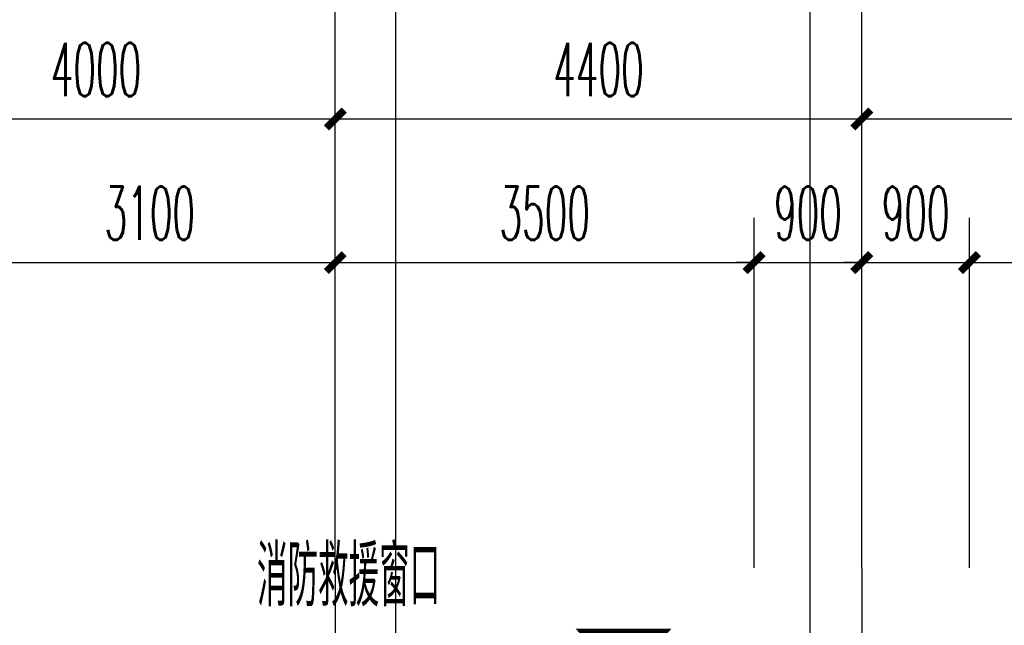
# Model space of a CAD drawing. Extents: x 1779708 to 7299578, y -1121471 to 88434.
# Tile 214 of 256: x 4341230 to 4349458, y -921325 to -916263. Entities that reach past the tile are written whole.
import ezdxf

# ---------------------------------------------------------------- set-up
doc = ezdxf.new("R2010")
doc.units = 0
doc.header["$LTSCALE"] = 1000
doc.header["$MEASUREMENT"] = 0
doc.linetypes.add('DOTE', pattern=[2.42, 2, -0.2, 0.02, -0.2])
doc.layers.get('0').update_dxf_attribs({"linetype": 'CONTINUOUS'})
doc.layers.get('Defpoints').update_dxf_attribs({"linetype": 'CONTINUOUS'})
for name, color, linetype in [('AXIS', 3, 'CONTINUOUS'), ('DIM_IDEN', 3, 'CONTINUOUS'), ('DOTE', 1, 'DOTE'), ('GGSignatureLayer', 7, 'CONTINUOUS'), ('PUB_DIM', 3, 'CONTINUOUS'), ('PUB_TEXT', 7, 'CONTINUOUS'), ('室外构件', 4, 'CONTINUOUS')]:
    doc.layers.add(name, color=color, linetype=linetype)
doc.styles.add('_TCH_DIM', font='SIMPLEX.shx', dxfattribs={"width": 0.7, "bigfont": 'GBCBIG.shx'})
doc.styles.add('_TCH_DIM_T3', font='SIMPLEX.shx', dxfattribs={"width": 0.494118, "bigfont": 'GBCBIG.shx'})
doc.dimstyles.new('_TCH_ARCH&&150', dxfattribs={"dimtxt": 446.25, "dimasz": 150, "dimexe": 375, "dimexo": 450, "dimgap": 189.375, "dimtad": 1, "dimdec": 0, "dimzin": 0, "dimdsep": 46, "dimtxsty": '_TCH_DIM_T3', "dimblk": 'ARCHTICK', "dimcen": 0.09, "dimdle": 225, "dimclrt": 7, "dimazin": 2, "dimtfac": 1, "dimtdec": 0, "dimtix": 1, "dimtmove": 2, "dimatfit": 3, "dimfxl": 250, "dimtolj": 1, "dimtzin": 0, "dimarcsym": 0})

# ---------------------------------------------------------------- blocks, each defined once
blk = doc.blocks.new('_ArchTick')
at = {"color": 0, "linetype": 'ByBlock', "const_width": 0.4}
blk.add_lwpolyline([(-0.5, -0.5), (0.5, 0.5)], dxfattribs=at)
blk = doc.blocks.new('*D6811')
at = {"layer": 'AXIS', "color": 0, "lineweight": -2, "transparency": 16777216}
for p, q in [((26000, 149650), (26000, 153325)), ((30000, 149650), (30000, 153325)), ((25775, 152950), (30225, 152950))]:
    blk.add_line(p, q, dxfattribs=at)
at = {"layer": 'Defpoints', "color": 0, "transparency": 16777216}
for p in [(30000, 152950), (26000, 149200), (30000, 149200)]:
    blk.add_point(p, dxfattribs=at)
at = {"layer": 'AXIS', "color": 0, "lineweight": -2, "transparency": 16777216, "xscale": 150, "yscale": 150, "zscale": 150, "rotation": 180}
blk.add_blockref('_ArchTick', (26000, 152950), dxfattribs=at)
at = {"layer": 'AXIS', "color": 0, "lineweight": -2, "transparency": 16777216, "xscale": 150, "yscale": 150, "zscale": 150}
blk.add_blockref('_ArchTick', (30000, 152950), dxfattribs=at)
at = {"layer": 'AXIS', "color": 7, "transparency": 16777216, "insert": (28000, 153362.5), "char_height": 446.25, "attachment_point": 5, "style": '_TCH_DIM_T3'}
blk.add_mtext('\\A1;4000', dxfattribs=at)
blk = doc.blocks.new('*D6812')
at = {"layer": 'AXIS', "color": 0, "lineweight": -2, "transparency": 16777216}
for p, q in [((30000, 149650), (30000, 153325)), ((34400, 149650), (34400, 153325)), ((29775, 152950), (34625, 152950))]:
    blk.add_line(p, q, dxfattribs=at)
at = {"layer": 'Defpoints', "color": 0, "transparency": 16777216}
for p in [(34400, 152950), (30000, 149200), (34400, 149200)]:
    blk.add_point(p, dxfattribs=at)
at = {"layer": 'AXIS', "color": 0, "lineweight": -2, "transparency": 16777216, "xscale": 150, "yscale": 150, "zscale": 150, "rotation": 180}
blk.add_blockref('_ArchTick', (30000, 152950), dxfattribs=at)
at = {"layer": 'AXIS', "color": 0, "lineweight": -2, "transparency": 16777216, "xscale": 150, "yscale": 150, "zscale": 150}
blk.add_blockref('_ArchTick', (34400, 152950), dxfattribs=at)
at = {"layer": 'AXIS', "color": 7, "transparency": 16777216, "insert": (32200, 153362.5), "char_height": 446.25, "attachment_point": 5, "style": '_TCH_DIM_T3'}
blk.add_mtext('\\A1;4400', dxfattribs=at)
blk = doc.blocks.new('*D6813')
at = {"layer": 'AXIS', "color": 0, "lineweight": -2, "transparency": 16777216}
for p, q in [((34400, 149650), (34400, 153325)), ((42800, 149650), (42800, 153325)), ((34175, 152950), (43025, 152950))]:
    blk.add_line(p, q, dxfattribs=at)
at = {"layer": 'Defpoints', "color": 0, "transparency": 16777216}
for p in [(42800, 152950), (34400, 149200), (42800, 149200)]:
    blk.add_point(p, dxfattribs=at)
at = {"layer": 'AXIS', "color": 0, "lineweight": -2, "transparency": 16777216, "xscale": 150, "yscale": 150, "zscale": 150, "rotation": 180}
blk.add_blockref('_ArchTick', (34400, 152950), dxfattribs=at)
at = {"layer": 'AXIS', "color": 0, "lineweight": -2, "transparency": 16777216, "xscale": 150, "yscale": 150, "zscale": 150}
blk.add_blockref('_ArchTick', (42800, 152950), dxfattribs=at)
at = {"layer": 'AXIS', "color": 7, "transparency": 16777216, "insert": (38600, 153362.5), "char_height": 446.25, "attachment_point": 5, "style": '_TCH_DIM_T3'}
blk.add_mtext('\\A1;8400', dxfattribs=at)
blk = doc.blocks.new('*D4657')
at = {"layer": 'Defpoints', "color": 0, "transparency": 16777216}
for p in [(4355767.1, -918293.3), (4349167.1, -921293.3), (4355767.1, -921293.3)]:
    blk.add_point(p, dxfattribs=at)
at = {"layer": 'PUB_DIM', "color": 0, "lineweight": -2, "transparency": 16777216}
for p, q in [((4349167.1, -920843.3), (4349167.1, -917918.3)), ((4355767.1, -920843.3), (4355767.1, -917918.3)), ((4348942.1, -918293.3), (4355992.1, -918293.3))]:
    blk.add_line(p, q, dxfattribs=at)
at = {"layer": 'PUB_DIM', "color": 0, "lineweight": -2, "transparency": 16777216, "xscale": 150, "yscale": 150, "zscale": 150, "rotation": 180}
blk.add_blockref('_ArchTick', (4349167.1, -918293.3), dxfattribs=at)
at = {"layer": 'PUB_DIM', "color": 0, "lineweight": -2, "transparency": 16777216, "xscale": 150, "yscale": 150, "zscale": 150}
blk.add_blockref('_ArchTick', (4355767.1, -918293.3), dxfattribs=at)
at = {"layer": 'PUB_DIM', "color": 7, "transparency": 16777216, "insert": (4352467.1, -917880.8), "char_height": 446.25, "attachment_point": 5, "style": '_TCH_DIM_T3'}
blk.add_mtext('\\A1;6600', dxfattribs=at)
blk = doc.blocks.new('*D4658')
at = {"layer": 'Defpoints', "color": 0, "transparency": 16777216}
for p in [(4349167.1, -918293.3), (4348267.1, -921293.3), (4349167.1, -921293.3)]:
    blk.add_point(p, dxfattribs=at)
at = {"layer": 'PUB_DIM', "color": 0, "lineweight": -2, "transparency": 16777216}
for p, q in [((4348267.1, -920843.3), (4348267.1, -917918.3)), ((4349167.1, -920843.3), (4349167.1, -917918.3)), ((4348267.1, -918293.3), (4348117.1, -918293.3)), ((4348267.1, -918293.3), (4349167.1, -918293.3)), ((4349167.1, -918293.3), (4349317.1, -918293.3))]:
    blk.add_line(p, q, dxfattribs=at)
at = {"layer": 'PUB_DIM', "color": 0, "lineweight": -2, "transparency": 16777216, "xscale": 150, "yscale": 150, "zscale": 150}
blk.add_blockref('_ArchTick', (4348267.1, -918293.3), dxfattribs=at)
at = {"layer": 'PUB_DIM', "color": 0, "lineweight": -2, "transparency": 16777216, "xscale": 150, "yscale": 150, "zscale": 150, "rotation": 180}
blk.add_blockref('_ArchTick', (4349167.1, -918293.3), dxfattribs=at)
at = {"layer": 'PUB_DIM', "color": 7, "transparency": 16777216, "insert": (4348717.1, -917880.8), "char_height": 446.25, "attachment_point": 5, "style": '_TCH_DIM_T3'}
blk.add_mtext('\\A1;900', dxfattribs=at)
blk = doc.blocks.new('*D4659')
at = {"layer": 'Defpoints', "color": 0, "transparency": 16777216}
for p in [(4348267.1, -918293.3), (4347367.1, -921293.3), (4348267.1, -921293.3)]:
    blk.add_point(p, dxfattribs=at)
at = {"layer": 'PUB_DIM', "color": 0, "lineweight": -2, "transparency": 16777216}
for p, q in [((4347367.1, -920843.3), (4347367.1, -917918.3)), ((4348267.1, -920843.3), (4348267.1, -917918.3)), ((4347367.1, -918293.3), (4347217.1, -918293.3)), ((4347367.1, -918293.3), (4348267.1, -918293.3)), ((4348267.1, -918293.3), (4348417.1, -918293.3))]:
    blk.add_line(p, q, dxfattribs=at)
at = {"layer": 'PUB_DIM', "color": 0, "lineweight": -2, "transparency": 16777216, "xscale": 150, "yscale": 150, "zscale": 150}
blk.add_blockref('_ArchTick', (4347367.1, -918293.3), dxfattribs=at)
at = {"layer": 'PUB_DIM', "color": 0, "lineweight": -2, "transparency": 16777216, "xscale": 150, "yscale": 150, "zscale": 150, "rotation": 180}
blk.add_blockref('_ArchTick', (4348267.1, -918293.3), dxfattribs=at)
at = {"layer": 'PUB_DIM', "color": 7, "transparency": 16777216, "insert": (4347817.1, -917880.8), "char_height": 446.25, "attachment_point": 5, "style": '_TCH_DIM_T3'}
blk.add_mtext('\\A1;900', dxfattribs=at)
blk = doc.blocks.new('*D4660')
at = {"layer": 'Defpoints', "color": 0, "transparency": 16777216}
for p in [(4347367.1, -918293.3), (4343867.1, -921293.3), (4347367.1, -921293.3)]:
    blk.add_point(p, dxfattribs=at)
at = {"layer": 'PUB_DIM', "color": 0, "lineweight": -2, "transparency": 16777216}
for p, q in [((4343867.1, -920843.3), (4343867.1, -917918.3)), ((4347367.1, -920843.3), (4347367.1, -917918.3)), ((4343642.1, -918293.3), (4347592.1, -918293.3))]:
    blk.add_line(p, q, dxfattribs=at)
at = {"layer": 'PUB_DIM', "color": 0, "lineweight": -2, "transparency": 16777216, "xscale": 150, "yscale": 150, "zscale": 150, "rotation": 180}
blk.add_blockref('_ArchTick', (4343867.1, -918293.3), dxfattribs=at)
at = {"layer": 'PUB_DIM', "color": 0, "lineweight": -2, "transparency": 16777216, "xscale": 150, "yscale": 150, "zscale": 150}
blk.add_blockref('_ArchTick', (4347367.1, -918293.3), dxfattribs=at)
at = {"layer": 'PUB_DIM', "color": 7, "transparency": 16777216, "insert": (4345617.1, -917880.8), "char_height": 446.25, "attachment_point": 5, "style": '_TCH_DIM_T3'}
blk.add_mtext('\\A1;3500', dxfattribs=at)
blk = doc.blocks.new('*D4661')
at = {"layer": 'Defpoints', "color": 0, "transparency": 16777216}
for p in [(4343867.1, -918293.3), (4340767.1, -921293.3), (4343867.1, -921293.3)]:
    blk.add_point(p, dxfattribs=at)
at = {"layer": 'PUB_DIM', "color": 0, "lineweight": -2, "transparency": 16777216}
for p, q in [((4340767.1, -920843.3), (4340767.1, -917918.3)), ((4343867.1, -920843.3), (4343867.1, -917918.3)), ((4340542.1, -918293.3), (4344092.1, -918293.3))]:
    blk.add_line(p, q, dxfattribs=at)
at = {"layer": 'PUB_DIM', "color": 0, "lineweight": -2, "transparency": 16777216, "xscale": 150, "yscale": 150, "zscale": 150, "rotation": 180}
blk.add_blockref('_ArchTick', (4340767.1, -918293.3), dxfattribs=at)
at = {"layer": 'PUB_DIM', "color": 0, "lineweight": -2, "transparency": 16777216, "xscale": 150, "yscale": 150, "zscale": 150}
blk.add_blockref('_ArchTick', (4343867.1, -918293.3), dxfattribs=at)
at = {"layer": 'PUB_DIM', "color": 7, "transparency": 16777216, "insert": (4342317.1, -917880.8), "char_height": 446.25, "attachment_point": 5, "style": '_TCH_DIM_T3'}
blk.add_mtext('\\A1;3100', dxfattribs=at)
blk = doc.blocks.new('A$C159220C3')
at = {"layer": 'AXIS'}
for p, q in [((30000, 149200), (30000, 155200)), ((34400, 149200), (34400, 155200))]:
    blk.add_line(p, q, dxfattribs=at)
at = {"layer": 'DOTE'}
for p, q in [((30000, 149200), (30000, 7200)), ((34400, 149200), (34400, 7200))]:
    blk.add_line(p, q, dxfattribs=at)
at = {"layer": 'AXIS'}
for p1, p2, picture, middle in [((26000, 149200), (30000, 149200), '*D6811', (28000, 153362.5)), ((30000, 149200), (34400, 149200), '*D6812', (32200, 153362.5)), ((34400, 149200), (42800, 149200), '*D6813', (38600, 153362.5))]:
    dim = blk.add_aligned_dim(p1=p1, p2=p2, distance=3750, dimstyle='_TCH_ARCH&&150', dxfattribs=at)
    dim.commit()
    dim.dimension.update_dxf_attribs({"geometry": picture, "text_midpoint": middle})

msp = doc.modelspace()

# ---------------------------------------------------------------- linework, layer by layer
at = {"layer": 'DIM_IDEN'}
for p, q in [((4344372, -923198.5), (4344372, -912388.6)), ((4347834.5, -923198.5), (4347834.5, -912388.6))]:
    msp.add_line(p, q, dxfattribs=at)
at = {"layer": 'GGSignatureLayer'}
msp.add_lwpolyline([(4346276.3, -921803.6, 0, 800, 0), (4346276.3, -921353.8, 800, 800, 0)], format="xyseb", dxfattribs=at)

# ---------------------------------------------------------------- block references
at = {"layer": '室外构件'}
msp.add_blockref('A$C159220C3', (4313867.1, -1070043.3), dxfattribs=at)

# ---------------------------------------------------------------- texts
at = {"layer": 'PUB_TEXT', "color": 7, "style": '_TCH_DIM', "width": 0.7}
msp.add_text('消防救援窗口', height=506.38, dxfattribs=at).set_placement((4343212.9, -921165.1))

# ---------------------------------------------------------------- dimensions: what is measured, and where the dimension line sits
at = {"layer": 'PUB_DIM'}
for p1, p2, picture, middle in [((4340767.1, -921293.3), (4343867.1, -921293.3), '*D4661', (4342317.1, -917880.8)), ((4343867.1, -921293.3), (4347367.1, -921293.3), '*D4660', (4345617.1, -917880.8)), ((4347367.1, -921293.3), (4348267.1, -921293.3), '*D4659', (4347817.1, -917880.8)), ((4348267.1, -921293.3), (4349167.1, -921293.3), '*D4658', (4348717.1, -917880.8)), ((4349167.1, -921293.3), (4355767.1, -921293.3), '*D4657', (4352467.1, -917880.8))]:
    dim = msp.add_aligned_dim(p1=p1, p2=p2, distance=3000, dimstyle='_TCH_ARCH&&150', dxfattribs=at)
    dim.commit()
    dim.dimension.update_dxf_attribs({"geometry": picture, "text_midpoint": middle})

doc.saveas('drawing.dxf')
